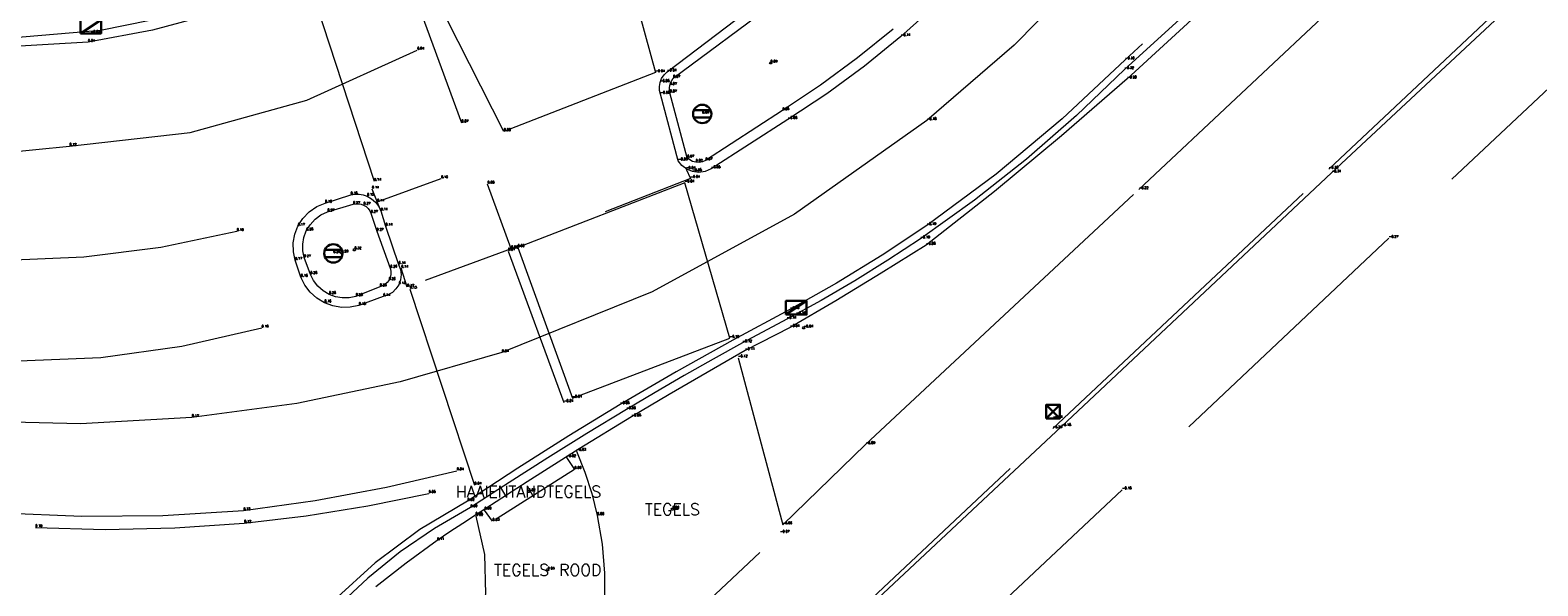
# Model space of a CAD drawing. Header units: metres. Extents: x 110598 to 111426, y 426464 to 427070.
# Tile 45 of 47: x 111374 to 111407, y 426497 to 426509. Entities that reach past the tile are written whole.
import ezdxf
from ezdxf.enums import TextEntityAlignment as Align

# ---------------------------------------------------------------- set-up
doc = ezdxf.new("R2010")
doc.units = ezdxf.units.M
doc.header["$MEASUREMENT"] = 0
for name, pattern in [('AM-AS', [16, 10, -2, 2, -2]), ('VH-GAZONBAND_100X200', [9.5, 7.5, -2]), ('VH-OPSLUITBAND_100X200', [16, 8, -2, 4, -2]), ('VH-OPSLUITBAND_60X200', [12, 6, -2, 2, -2]), ('VH-TROTTOIRBAND_180-200', [20, 10, -2, 2, -2, 2, -2]), ('VH-TROTTOIRBAND_280-300', [26, 12, -2, 4, -2, 4, -2]), ('XX-HIDDEN', [4, 2, -2])]:
    doc.linetypes.add(name, pattern=pattern)
for name, color, linetype, lineweight in [('B-OI-RI-GWA_KOLK-S', 30, 'Continuous', 30), ('B-WE-AM-AS-G', 10, 'AM-AS', 13), ('B-WE-IE-MEUBILAIR_WEGMEUBILAIR-S', 4, 'Continuous', 30), ('B-WE-VH-KANTOPSLUITING_ACHTERKANTBAND-G', 50, 'Continuous', 13), ('B-WE-VH-KANTOPSLUITING_GAZONBAND_100X200-G', 90, 'VH-GAZONBAND_100X200', 13), ('B-WE-VH-KANTOPSLUITING_OPSLUITBAND_100X200-G', 160, 'VH-OPSLUITBAND_100X200', 13), ('B-WE-VH-KANTOPSLUITING_OPSLUITBAND_60X200-G', 150, 'VH-OPSLUITBAND_60X200', 13), ('B-WE-VH-KANTOPSLUITING_TROTTOIRBAND_180 200-G', 200, 'VH-TROTTOIRBAND_180-200', 13), ('B-WE-VH-KANTOPSLUITING_TROTTOIRBAND_RWS-G', 181, 'VH-TROTTOIRBAND_280-300', 13), ('B-WE-VH-MATERIAALGRENS-G', 52, 'XX-HIDDEN', 13), ('B-WE-VW-MARKERING-G', 252, 'Continuous', 13), ('DTM-Meetpunt', 40, 'Continuous', 0), ('mp', 7, 'Continuous', 0), ('X-XX-AL-HOOGTELABEL-S', 2, 'Continuous', 0), ('X-XX-AL-TEXT-T', 2, 'Continuous', 0)]:
    doc.layers.add(name, color=color, linetype=linetype, lineweight=lineweight)
doc.styles.add('LBD', font='txt.shx')
doc.styles.get("Standard").update_dxf_attribs({"font": 'txt.shx'})

# ---------------------------------------------------------------- blocks, each defined once
blk = doc.blocks.new('B-SRI-KOLK_TROTTOIR-SO')
at = {"color": 0}
blk.add_line((-1.124999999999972, 0), (1.124999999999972, 1.499999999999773), dxfattribs=at)
blk.add_3dface([(-1.124999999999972, 0), (1.124999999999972, 0), (1.124999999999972, 1.499999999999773), (-1.124999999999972, 1.499999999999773)], dxfattribs=at)
blk = doc.blocks.new('MP')
at = {"layer": 'mp', "color": 0, "linetype": 'ByBlock', "lineweight": -2, "elevation": -0.036, "flags": 128}
blk.add_lwpolyline([(-0.005000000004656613, -0.008660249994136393), (-0.01000000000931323, 0), (-0.005000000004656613, 0.008660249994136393), (0.005000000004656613, 0.008660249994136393), (0.01000000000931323, 0), (0.005000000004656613, -0.008660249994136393), (-0.005000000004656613, -0.008660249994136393)], close=True, dxfattribs=at)
blk = doc.blocks.new('SIE-WEG_VERKEERSBORD_ROND-SO')
at = {"color": 0}
for p, q in [((-0.9165151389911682, 0.3999999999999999), (0.9165151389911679, 0.3999999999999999)), ((-0.9165151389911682, -0.3999999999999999), (0.9165151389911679, -0.3999999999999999))]:
    blk.add_line(p, q, dxfattribs=at)
blk.add_circle((0, 0), 1, dxfattribs=at)
blk = doc.blocks.new('B-SRI-KOLK_STRAAT_300X300-SO')
at = {"color": 0}
for p, q in [((-0.7500000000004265, 2.842170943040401e-13), (0.7499999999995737, 1.500000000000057)), ((0.7499999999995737, 2.842170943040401e-13), (-0.7500000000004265, 1.500000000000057))]:
    blk.add_line(p, q, dxfattribs=at)
blk.add_3dface([(-0.7500000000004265, 2.842170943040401e-13), (0.7499999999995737, 2.842170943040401e-13), (0.7499999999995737, 1.500000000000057), (-0.7500000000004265, 1.500000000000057)], dxfattribs=at)

msp = doc.modelspace()

# ---------------------------------------------------------------- linework, layer by layer
at = {"layer": 'B-WE-AM-AS-G'}
for points in [[(111417.155, 426540.2040000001, -0.8380000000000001), (111415.5243697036, 426537.559861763, -0.7919999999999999), (111413.9266212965, 426534.8957254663, -0.746), (111412.362, 426532.212, -0.7000000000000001), (111411.3202327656, 426530.3816419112, -0.6719999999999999), (111410.2938752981, 426528.5425986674, -0.644), (111409.283, 426526.695, -0.616), (111407.9045589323, 426524.3929335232, -0.5753333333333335), (111406.4719574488, 426522.1241755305, -0.5346666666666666), (111404.986, 426519.89, -0.4940000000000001), (111403.1246363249, 426517.2440396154, -0.4306666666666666), (111401.1884428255, 426514.6523344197, -0.3673333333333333), (111399.179, 426512.1170000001, -0.304), (111397.5694795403, 426510.1873115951, -0.262), (111395.8082512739, 426508.3950146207, -0.22), (111393.907, 426506.752, -0.178), (111391.014196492, 426504.7106585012, -0.1056666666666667), (111387.9065525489, 426503.014210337, -0.03333333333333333), (111384.625, 426501.685, 0.039), (111382.4051817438, 426501.0472539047, 0.08366666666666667), (111380.1444217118, 426500.5747316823, 0.1283333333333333), (111377.855, 426500.27, 0.173), (111375.4261455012, 426500.1322744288, 0.184), (111372.9939261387, 426500.1833770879, 0.195)], [(111364.253, 426508.352, 0.081), (111366.3154791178, 426507.3207697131, 0.098), (111368.4994490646, 426506.5808161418, 0.115), (111370.764, 426506.146, 0.132), (111372.237452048, 426506.0318099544, 0.1286666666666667), (111373.7152422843, 426506.0471827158, 0.1253333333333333), (111375.186, 426506.192, 0.122), (111377.8166204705, 426506.4887357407, 0.09366666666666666), (111380.3682863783, 426507.1938720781, 0.06533333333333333), (111382.778, 426508.29, 0.03700000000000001)]]:
    msp.add_polyline3d(points, dxfattribs=at)
at = {"layer": 'B-WE-VH-KANTOPSLUITING_ACHTERKANTBAND-G'}
for points in [[(111390.32, 426493.968, -0.064), (111396.845, 426500.072, -0.176), (111402.743, 426505.61, -0.312), (111408.477, 426510.968, -0.478), (111412.981, 426515.214, -0.5930000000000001), (111413.681440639, 426515.9275389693, -0.6066666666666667), (111414.3534498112, 426516.6679163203, -0.6203333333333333), (111414.996, 426517.434, -0.634), (111415.6136044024, 426518.2320133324, -0.6476666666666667), (111416.1992417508, 426519.0537732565, -0.6613333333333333), (111416.752, 426519.898, -0.675), (111418.755, 426523.273, -0.7180000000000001), (111423.886, 426531.941, -0.816)], [(111403.408, 426512.664, -0.329), (111401.7493093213, 426510.9449237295, -0.2856666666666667), (111400.0391154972, 426509.2770762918, -0.2423333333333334), (111398.279, 426507.662, -0.199), (111396.844430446, 426506.4160352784, -0.158), (111395.380144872, 426505.2051324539, -0.117), (111393.887, 426504.0300000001, -0.076), (111392.9068409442, 426503.417133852, -0.063), (111391.9177695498, 426502.8187573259, -0.05), (111390.92, 426502.235, -0.03700000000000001), (111389.937, 426501.728, -0.108), (111389.1052552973, 426501.254510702, -0.08866666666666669), (111388.2782283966, 426500.7728283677, -0.06933333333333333), (111387.456, 426500.283, -0.05), (111386.3111119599, 426499.5824142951, -0.032), (111385.1760393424, 426498.8660351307, -0.014), (111384.051, 426498.134, 0.004), (111383.7689401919, 426497.9538206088, 0.03833333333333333), (111383.489586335, 426497.769473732, 0.07266666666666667), (111383.213, 426497.581, 0.107), (111382.5323179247, 426497.090745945, 0.108), (111381.8703457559, 426496.5755081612, 0.109)], [(111393.168, 426508.749, -0.016), (111392.3890067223, 426508.1196910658, 0.006333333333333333), (111391.5828087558, 426507.5256329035, 0.02866666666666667), (111390.751, 426506.968, 0.051), (111389.071, 426505.876, 0.07000000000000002), (111389.0032087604, 426505.8484832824, 0.07033333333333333), (111388.9310688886, 426505.836290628, 0.07066666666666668), (111388.858, 426505.8400000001, 0.071), (111388.7900996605, 426505.8584024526, 0.07133333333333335), (111388.7275187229, 426505.8905386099, 0.07166666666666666), (111388.673, 426505.935, 0.07200000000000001), (111388.292, 426507.3560000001, 0.068), (111388.2840034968, 426507.4094369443, 0.06866666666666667), (111388.2836679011, 426507.463467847, 0.06933333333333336), (111388.291, 426507.517, 0.07000000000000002), (111388.3076157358, 426507.5736916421, 0.07133333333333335), (111388.3328188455, 426507.6271222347, 0.07266666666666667), (111388.366, 426507.676, 0.07400000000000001), (111390.588, 426509.317, 0.025)]]:
    msp.add_polyline3d(points, dxfattribs=at)
msp.add_polyline3d([(111381.892, 426504.333, 0.271), (111382.189, 426503.5300000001, 0.26), (111382.2031988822, 426503.4612473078, 0.261), (111382.2019314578, 426503.3910551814, 0.262), (111382.1852597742, 426503.3228599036, 0.263), (111382.154, 426503.26, 0.264), (111382.1163515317, 426503.2123062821, 0.2625), (111382.070301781, 426503.1726639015, 0.261), (111382.0175395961, 426503.1425267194, 0.2595), (111381.96, 426503.123, 0.258), (111381.435, 426502.912, 0.2760000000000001), (111381.288444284, 426502.8821811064, 0.2767500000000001), (111381.1389068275, 426502.8796724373, 0.2775000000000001), (111380.9914333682, 426502.9045586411, 0.27825), (111380.851, 426502.956, 0.2790000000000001), (111380.7198559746, 426503.0340711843, 0.2787500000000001), (111380.6055866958, 426503.1352462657, 0.2785000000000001), (111380.5122075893, 426503.255969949, 0.27825), (111380.443, 426503.392, 0.2780000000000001), (111380.305, 426503.758, 0.273), (111380.276809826, 426503.9046704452, 0.27575), (111380.2757054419, 426504.0540213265, 0.2785), (111380.3017235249, 426504.2010926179, 0.28125), (111380.354, 426504.341, 0.284), (111380.4371306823, 426504.4776412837, 0.281), (111380.5452176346, 426504.5955342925, 0.2780000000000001), (111380.6741441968, 426504.6901888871, 0.275), (111380.819, 426504.758, 0.272), (111381.376, 426504.922, 0.268), (111381.4333645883, 426504.9343003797, 0.26825), (111381.4920163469, 426504.9357027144, 0.2685), (111381.549903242, 426504.9261579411, 0.26875), (111381.605, 426504.906, 0.269), (111381.6578067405, 426504.8741398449, 0.26925), (111381.7033583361, 426504.8325625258, 0.2695), (111381.7398936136, 426504.7828755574, 0.26975), (111381.766, 426504.727, 0.27)], close=True, dxfattribs=at)
at = {"layer": 'B-WE-VH-KANTOPSLUITING_GAZONBAND_100X200-G'}
msp.add_polyline3d([(111390.255, 426494.023, -0.101), (111396.653, 426500.025, -0.234), (111402.681, 426505.691, -0.348), (111407.786, 426510.486, -0.508), (111408.313, 426510.974, -0.5540000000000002), (111409.265, 426511.857, -0.531), (111412.921, 426515.266, -0.619), (111413.6233628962, 426515.9828374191, -0.634), (111414.2960654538, 426516.7275795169, -0.649), (111414.938, 426517.499, -0.664), (111415.5447678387, 426518.2912761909, -0.6790000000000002), (111416.1190795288, 426519.1073857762, -0.694), (111416.66, 426519.946, -0.7090000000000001), (111418.22, 426522.533, -0.74), (111418.546, 426523.147, -0.784), (111423.821, 426531.994, -0.8560000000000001)], dxfattribs=at)
at = {"layer": 'B-WE-VH-KANTOPSLUITING_OPSLUITBAND_100X200-G'}
for points in [[(111389.782, 426501.573, -0.118), (111390.756, 426497.929, -0.062), (111392.568, 426499.679, -0.092), (111398.535, 426505.245, -0.221), (111404.617, 426510.957, -0.376), (111411.184, 426517.11, -0.548)], [(111379.178, 426493.2640000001, 0.006), (111380.076818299, 426493.1368713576, 0.01133333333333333), (111380.982399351, 426493.1997918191, 0.01666666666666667), (111381.855, 426493.45, 0.022), (111382.7817513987, 426493.964500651, 0.02166666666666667), (111383.5558592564, 426494.6886112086, 0.02133333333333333), (111384.131, 426495.5790000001, 0.021), (111384.2762726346, 426496.4223520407, 0.013), (111384.2529696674, 426497.2778073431, 0.005000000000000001), (111384.062, 426498.112, -0.003)]]:
    msp.add_polyline3d(points, dxfattribs=at)
at = {"layer": 'B-WE-VH-KANTOPSLUITING_OPSLUITBAND_60X200-G'}
msp.add_polyline3d([(111426.331, 426532.309, -0.767), (111422.204, 426525.344, -0.6990000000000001), (111420.299, 426522.118, -0.666), (111419.6117678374, 426520.8974730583, -0.67), (111418.8845020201, 426519.7003688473, -0.674), (111418.118, 426518.528, -0.6780000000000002), (111417.3202407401, 426517.3914712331, -0.6713333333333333), (111416.4856076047, 426516.2817392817, -0.6646666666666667), (111415.615, 426515.2, -0.658), (111414.9146511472, 426514.464502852, -0.6206666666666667), (111414.1968465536, 426513.7460314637, -0.5833333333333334), (111413.462, 426513.045, -0.546), (111409.741, 426509.578, -0.408), (111403.993, 426504.18, -0.265), (111398.168, 426498.689, -0.145), (111391.618, 426492.55, -0.029), (111388.346, 426488.7640000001, -0.029), (111385.7, 426485.79, 0.007), (111379.828, 426480.065, 0.068), (111372.864, 426473.19, 0.142), (111370.719, 426471.105, 0.152), (111369.307, 426470.565, 0.145), (111366.727, 426468.109, 0.237)], dxfattribs=at)
at = {"layer": 'B-WE-VH-KANTOPSLUITING_TROTTOIRBAND_180 200-G'}
for points in [[(111389.697, 426518.631, -0.3430000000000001), (111388.8170781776, 426517.41244606, -0.3063333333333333), (111387.8820862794, 426516.2356171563, -0.2696666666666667), (111386.894, 426515.103, -0.233), (111385.7292426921, 426513.8922283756, -0.1833333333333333), (111384.5038309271, 426512.7428835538, -0.1336666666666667), (111383.221, 426511.658, -0.084), (111382.3742011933, 426511.1022927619, -0.04966666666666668), (111381.4965461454, 426510.5967234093, -0.01533333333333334), (111380.591, 426510.143, 0.019), (111379.0615876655, 426509.5179082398, 0.013), (111377.4798475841, 426509.0404774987, 0.007000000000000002), (111375.86, 426508.7150000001, 0.001), (111373.8922629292, 426508.5498999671, 0.01833333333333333), (111371.9184809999, 426508.6084840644, 0.03566666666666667), (111369.964, 426508.89, 0.05300000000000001)], [(111403.275, 426512.796, -0.46), (111401.6163093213, 426511.0769237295, -0.4166666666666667), (111399.9061154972, 426509.4090762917, -0.3733333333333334), (111398.219, 426507.866, -0.316)], [(111398.219, 426507.866, -0.316), (111397.1726270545, 426506.8631348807, -0.2850000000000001), (111396.0796646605, 426505.9112588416, -0.254), (111394.9425948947, 426505.0125335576, -0.223), (111393.764, 426504.169, -0.192), (111393.0534521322, 426503.7000445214, -0.17975), (111392.330056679, 426503.2511608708, -0.1675), (111391.5943804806, 426502.8227007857, -0.15525), (111390.847, 426502.415, -0.143), (111389.878, 426501.901, -0.124), (111389.2397636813, 426501.5440946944, -0.107), (111388.6044895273, 426501.1819431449, -0.09000000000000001), (111387.9722206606, 426500.8145699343, -0.07300000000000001), (111387.343, 426500.442, -0.056), (111386.48321657, 426499.9214858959, -0.0415), (111385.6293825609, 426499.3912689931, -0.027), (111384.7816074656, 426498.8514172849, -0.0125), (111383.94, 426498.3020000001, 0.002), (111383.1550770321, 426497.8471302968, 0.004500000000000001), (111382.4070790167, 426497.3337985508, 0.007), (111381.7003514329, 426496.7649869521, 0.0095), (111381.039, 426496.144, 0.012)]]:
    msp.add_polyline3d(points, dxfattribs=at)
at = {"layer": 'B-WE-VH-KANTOPSLUITING_TROTTOIRBAND_RWS-G'}
msp.add_polyline3d([(111394.0867331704, 426509.2559514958, -0.163), (111393.338, 426508.585, -0.141), (111392.544503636, 426507.9411823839, -0.1203333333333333), (111391.7201657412, 426507.337357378, -0.09966666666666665), (111390.867, 426506.775, -0.079), (111389.191, 426505.699, -0.048), (111389.0629991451, 426505.6401880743, -0.047), (111388.9237915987, 426505.6186399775, -0.046), (111388.784, 426505.636, -0.04500000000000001), (111388.661927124, 426505.6864634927, -0.04533333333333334), (111388.5569116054, 426505.7665889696, -0.04566666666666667), (111388.476, 426505.871, -0.046), (111388.087, 426507.325, -0.052), (111388.067294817, 426507.4092340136, -0.05133333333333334), (111388.0645927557, 426507.4956999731, -0.05066666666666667), (111388.079, 426507.581, -0.05), (111388.113475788, 426507.6686542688, -0.047), (111388.165957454, 426507.7468688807, -0.044), (111388.234, 426507.812, -0.041), (111390.44, 426509.49, -0.102)], dxfattribs=at)
msp.add_polyline3d([(111382.086, 426504.448, 0.142), (111382.371, 426503.61, 0.139), (111382.4105064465, 426503.5026746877, 0.13675), (111382.4240926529, 426503.3891189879, 0.1345), (111382.4110204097, 426503.2755029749, 0.13225), (111382.372, 426503.168, 0.13), (111382.3120686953, 426503.075956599, 0.13225), (111382.2331631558, 426502.9995519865, 0.1345), (111382.1392378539, 426502.942615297, 0.13675), (111382.035, 426502.908, 0.139), (111381.502, 426502.7150000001, 0.148), (111381.3138655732, 426502.6756810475, 0.15175), (111381.1217010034, 426502.6720312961, 0.1555), (111380.9322092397, 426502.7041780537, 0.15925), (111380.752, 426502.771, 0.163), (111380.5854746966, 426502.8715593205, 0.16325), (111380.4408487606, 426503.001660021, 0.1635), (111380.3232902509, 426503.1566530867, 0.16375), (111380.237, 426503.331, 0.164), (111380.111, 426503.701, 0.169), (111380.071544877, 426503.8884323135, 0.17), (111380.0687166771, 426504.0799514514, 0.171), (111380.1026201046, 426504.2684670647, 0.172), (111380.172, 426504.447, 0.173), (111380.2789038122, 426504.6148467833, 0.1695), (111380.4170570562, 426504.7580761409, 0.166), (111380.5809388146, 426504.8709643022, 0.1625), (111380.764, 426504.949, 0.159), (111381.323, 426505.1280000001, 0.149), (111381.4133817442, 426505.143026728, 0.14925), (111381.5050041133, 426505.1429658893, 0.1495), (111381.5953658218, 426505.1278191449, 0.14975), (111381.682, 426505.098, 0.15), (111381.779910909, 426505.0424761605, 0.14725), (111381.8645924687, 426504.9683244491, 0.1445), (111381.9325555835, 426504.8786001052, 0.14175), (111381.981, 426504.777, 0.139)], close=True, dxfattribs=at)
at = {"layer": 'B-WE-VH-MATERIAALGRENS-G', "extrusion": (-0.0007209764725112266, 0.001798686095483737, 0.9999981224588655), "elevation": 686.9834240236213}
msp.add_lwpolyline([(111381.9521515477, 426504.2312615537), (111381.7601508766, 426504.7102623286)], dxfattribs=at)
at = {"layer": 'B-WE-VH-MATERIAALGRENS-G', "extrusion": (0.02338695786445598, 0.008527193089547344, 0.9996901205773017), "elevation": 6241.915063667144}
msp.add_lwpolyline([(362546.4533293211, -250666.1679636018), (362546.4533293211, -250667.6543235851)], dxfattribs=at)
at = {"layer": 'B-WE-VH-MATERIAALGRENS-G', "extrusion": (0.005222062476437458, -0.01436575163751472, 0.9998831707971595), "elevation": -5545.336304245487}
msp.add_lwpolyline([(111383.3066603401, 426468.2955054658), (111382.7925472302, 426469.7096513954)], dxfattribs=at)
at = {"layer": 'B-WE-VH-MATERIAALGRENS-G'}
for points in [[(111411.898, 426522.45, -0.692), (111411.84, 426522.4810000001, -0.675), (111410.5311688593, 426520.8391404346, -0.6376666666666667), (111409.1899925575, 426519.2235947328, -0.6003333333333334), (111407.817, 426517.635, -0.563), (111404.7597184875, 426514.3135319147, -0.4766666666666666), (111401.5634429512, 426511.1255947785, -0.3903333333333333), (111398.234, 426508.077, -0.304), (111396.8620002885, 426506.7864007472, -0.265), (111395.4159748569, 426505.5793215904, -0.226), (111393.901, 426504.46, -0.187), (111392.92841642, 426503.8111904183, -0.167), (111391.9326341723, 426503.1985809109, -0.147), (111390.915, 426502.623, -0.127), (111389.6659216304, 426501.9559135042, -0.1006666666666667), (111388.4297722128, 426501.2651633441, -0.07433333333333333), (111387.207, 426500.551, -0.048), (111386.0842908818, 426499.8673319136, -0.02633333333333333), (111384.9738418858, 426499.1639253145, -0.004666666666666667), (111383.876, 426498.441, 0.017), (111382.8350659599, 426497.8202405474, 0.021), (111381.8611679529, 426497.0988470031, 0.025), (111380.964, 426496.284, 0.029)], [(111389.697, 426518.631, -0.3430000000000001), (111389.813, 426518.542, -0.33), (111388.928594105, 426517.3219809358, -0.2963333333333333), (111387.9899547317, 426516.1431779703, -0.2626666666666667), (111386.999, 426515.008, -0.229), (111385.9430309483, 426513.9040534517, -0.1816666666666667), (111384.8375903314, 426512.8496485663, -0.1343333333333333), (111383.685, 426511.847, -0.087), (111382.4328942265, 426510.9795092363, -0.04633333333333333), (111381.1102347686, 426510.2239425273, -0.005666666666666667), (111379.727, 426509.586, 0.03500000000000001), (111378.3796425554, 426509.0975137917, 0.03500000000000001), (111376.9968977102, 426508.720674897, 0.03500000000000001), (111375.588, 426508.458, 0.03500000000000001), (111373.7208254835, 426508.3529352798, 0.04666666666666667), (111371.853079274, 426508.447292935, 0.05833333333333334), (111370.006, 426508.74, 0.07000000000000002)], [(111388.645, 426505.686, -0.036), (111388.744, 426505.489, -0.04), (111384.826, 426503.95, 0.055), (111382.558, 426503.1170000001, 0.119), (111382.428, 426503.528, 0.138)], [(111386.035, 426499.396, -0.021), (111386.211, 426499.137, -0.003), (111384.422, 426498.004, 0.026), (111384.247, 426498.249, 0.003)], [(111386.256, 426499.532, -0.025), (111386.4371137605, 426499.0746028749, -0.01566666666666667), (111386.5876656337, 426498.6062563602, -0.006333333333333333), (111386.707, 426498.129, 0.003), (111386.8139104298, 426497.5043018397, 0.003), (111386.8673725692, 426496.872780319, 0.003), (111386.867, 426496.239, 0.003), (111386.9668325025, 426495.9850462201, -4.336808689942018e-19), (111387.1276519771, 426495.764600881, -0.003000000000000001), (111387.339, 426495.592, -0.006), (111387.6025905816, 426495.4737918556, -0.01366666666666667), (111387.8881964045, 426495.4304043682, -0.02133333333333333), (111388.175, 426495.4650000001, -0.029), (111388.424043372, 426495.5717451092, -0.032), (111388.6382893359, 426495.7376239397, -0.03500000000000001), (111388.804, 426495.952, -0.038), (111390.7, 426497.7420000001, -0.068)]]:
    msp.add_polyline3d(points, dxfattribs=at)
at = {"layer": 'B-WE-VW-MARKERING-G', "extrusion": (-0.006948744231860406, 0.01893696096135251, 0.9997965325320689), "elevation": 7302.828584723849, "flags": 128}
msp.add_lwpolyline([(-251489.9674504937, -361962.2581540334), (-251489.9674504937, -361958.2426078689)], dxfattribs=at)
at = {"layer": 'B-WE-VW-MARKERING-G', "extrusion": (-0.006909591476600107, 0.02114453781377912, 0.9997525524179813), "elevation": 8248.796067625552, "flags": 128}
msp.add_lwpolyline([(-238351.4644160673, -370724.5079891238), (-238351.4644160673, -370720.0125692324)], dxfattribs=at)
at = {"layer": 'B-WE-VW-MARKERING-G', "extrusion": (0.006973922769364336, -0.01889818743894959, 0.9997970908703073), "elevation": -7283.296982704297, "flags": 128}
msp.add_lwpolyline([(252154.397458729, 361493.0934454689), (252154.397458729, 361489.5688069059)], dxfattribs=at)
at = {"layer": 'B-WE-VW-MARKERING-G', "extrusion": (0.006468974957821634, -0.01959934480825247, 0.9997869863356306), "elevation": -7638.520456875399, "flags": 128}
msp.add_lwpolyline([(239448.8556891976, 370022.7792482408), (239448.8556891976, 370018.2732880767)], dxfattribs=at)
at = {"layer": 'B-WE-VW-MARKERING-G', "extrusion": (0.01590956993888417, 0.004468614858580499, 0.9998634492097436), "elevation": 3677.961979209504, "flags": 128}
msp.add_lwpolyline([(380491.6181183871, -222524.8202979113), (380491.1677355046, -222526.273861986), (380490.7881839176, -222527.7475084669), (380490.4803522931, -222529.2377879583), (380490.2663576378, -222530.5821016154), (380490.1107293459, -222531.9344154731), (380490.0137589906, -222533.2921966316)], dxfattribs=at)
at = {"layer": 'B-WE-VW-MARKERING-G'}
for points in [[(111384.234, 426512.267, -0.097), (111386.518, 426513.138, -0.158), (111387.978, 426507.796, -0.03500000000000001), (111384.669, 426506.511, 0.056), (111382.415, 426510.947, -0.051)], [(111378.836, 426504.3290000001, 0.187), (111377.1785566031, 426503.9826636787, 0.193), (111375.4985708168, 426503.7712039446, 0.199), (111373.807, 426503.696, 0.205), (111372.448417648, 426503.7345669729, 0.1983333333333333), (111371.0951887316, 426503.8610775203, 0.1916666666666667), (111369.753, 426504.075, 0.185), (111368.418472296, 426504.3692254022, 0.177), (111367.1059468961, 426504.7497643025, 0.169), (111365.821, 426505.2150000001, 0.161)], [(111379.38, 426502.222, 0.177), (111377.6386412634, 426501.8166780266, 0.1896666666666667), (111375.867235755, 426501.5743173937, 0.2023333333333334), (111374.081, 426501.497, 0.215), (111372.5083288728, 426501.5661039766, 0.2136666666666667), (111370.9465287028, 426501.7632081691, 0.2123333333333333), (111369.406, 426502.087, 0.211), (111367.9306465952, 426502.4720542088, 0.196), (111366.4903136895, 426502.9724296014, 0.181), (111365.094, 426503.585, 0.166)], [(111361.145, 426501.848, 0.07000000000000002), (111362.6389064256, 426501.0084443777, 0.097), (111364.1888694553, 426500.277537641, 0.124), (111365.787, 426499.659, 0.151), (111367.084021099, 426499.2502507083, 0.1676666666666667), (111368.4020960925, 426498.9155597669, 0.1843333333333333), (111369.737, 426498.656, 0.201), (111371.0462701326, 426498.4507164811, 0.1993333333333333), (111372.3621950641, 426498.2936458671, 0.1976666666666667), (111373.683, 426498.185, 0.196), (111375.4501420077, 426498.1156862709, 0.1706666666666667), (111377.2185577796, 426498.1330334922, 0.1453333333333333), (111378.984, 426498.237, 0.12), (111380.5485408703, 426498.4589046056, 0.09466666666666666), (111382.1018670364, 426498.7490900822, 0.06933333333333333), (111383.641, 426499.107, 0.044)]]:
    msp.add_polyline3d(points, dxfattribs=at)
msp.add_3dface([(111388.619, 426505.391, -0.03500000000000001), (111384.97, 426503.982, 0.058), (111386.167, 426500.6930000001, -0.009000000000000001), (111389.6, 426501.998, -0.099)], dxfattribs=at)

# ---------------------------------------------------------------- block references
at = {"layer": 'B-OI-RI-GWA_KOLK-S', "xscale": 0.1999999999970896, "yscale": 0.1999999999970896, "zscale": 0.1999999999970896}
for name, p in [('B-SRI-KOLK_TROTTOIR-SO', (111375.65, 426508.651, -0.032)), ('B-SRI-KOLK_TROTTOIR-SO', (111391.052, 426502.5140000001, -0.159)), ('B-SRI-KOLK_STRAAT_300X300-SO', (111396.66, 426500.247, -0.237))]:
    msp.add_blockref(name, p, dxfattribs=at)
at = {"layer": 'B-WE-IE-MEUBILAIR_WEGMEUBILAIR-S', "xscale": 0.1999999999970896, "yscale": 0.1999999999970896, "zscale": 0.1999999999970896}
for p in [(111388.999, 426506.895, 0.08800000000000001), (111380.944, 426503.85, 0.252)]:
    msp.add_blockref('SIE-WEG_VERKEERSBORD_ROND-SO', p, dxfattribs=at)
at = {"layer": 'DTM-Meetpunt', "xscale": 2.5, "yscale": 2.5, "zscale": 2.5}
for p in [(111390.492, 426508.007, 0.087), (111381.406, 426503.93, 0.319), (111381.123, 426503.862, 0.289), (111391.215, 426502.225, -0.036), (111385.208, 426498.65, 0.017), (111388.348, 426498.265, -0.003), (111385.626, 426496.94, 0.032)]:
    msp.add_blockref('MP', p, dxfattribs=at)

# ---------------------------------------------------------------- texts
at = {"layer": 'B-OI-RI-GWA_KOLK-S'}
for s, p in [('-0.03', (111375.65, 426508.6510000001)), ('-0.16', (111391.052, 426502.5140000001)), ('-0.24', (111396.66, 426500.247))]:
    msp.add_text(s, height=0.05, dxfattribs=at).set_placement(p, align=Align.BOTTOM_LEFT)
at = {"layer": 'B-WE-AM-AS-G'}
for s, p in [('0.04', (111382.778, 426508.29)), ('-0.18', (111393.907, 426506.752)), ('0.12', (111375.186, 426506.192)), ('0.04', (111384.625, 426501.685)), ('0.17', (111377.855, 426500.2700000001))]:
    msp.add_text(s, height=0.05, dxfattribs=at).set_placement(p, align=Align.BOTTOM_LEFT)
at = {"layer": 'B-WE-IE-MEUBILAIR_WEGMEUBILAIR-S'}
for s, p in [('0.09', (111388.999, 426506.8950000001)), ('0.25', (111380.944, 426503.85))]:
    msp.add_text(s, height=0.05, dxfattribs=at).set_placement(p, align=Align.BOTTOM_LEFT)
at = {"layer": 'B-WE-VH-KANTOPSLUITING_ACHTERKANTBAND-G'}
for s, p in [('0.07', (111388.291, 426507.517)), ('0.07', (111388.366, 426507.676)), ('-0.20', (111398.279, 426507.662)), ('0.07', (111388.292, 426507.3560000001)), ('0.05', (111390.751, 426506.968)), ('0.07', (111388.673, 426505.935)), ('0.07', (111388.858, 426505.8400000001)), ('0.07', (111389.071, 426505.876)), ('-0.31', (111402.743, 426505.61)), ('0.27', (111381.376, 426504.9220000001)), ('0.27', (111381.605, 426504.9060000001)), ('0.27', (111380.819, 426504.758)), ('0.27', (111381.766, 426504.7270000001)), ('0.28', (111380.354, 426504.3410000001)), ('0.27', (111381.892, 426504.333)), ('-0.08', (111393.887, 426504.0300000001)), ('0.27', (111380.305, 426503.758)), ('0.26', (111382.189, 426503.5300000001)), ('0.28', (111380.443, 426503.392)), ('0.26', (111382.154, 426503.26)), ('0.28', (111380.851, 426502.956)), ('0.28', (111381.435, 426502.912)), ('0.26', (111381.96, 426503.1230000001)), ('-0.04', (111390.92, 426502.235)), ('-0.11', (111389.937, 426501.728)), ('-0.05', (111387.456, 426500.283)), ('-0.18', (111396.845, 426500.072)), ('0.00', (111384.051, 426498.1340000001)), ('0.11', (111383.213, 426497.581))]:
    msp.add_text(s, height=0.05, dxfattribs=at).set_placement(p, align=Align.BOTTOM_LEFT)
at = {"layer": 'B-WE-VH-KANTOPSLUITING_GAZONBAND_100X200-G'}
for s, p in [('-0.35', (111402.681, 426505.691)), ('-0.23', (111396.653, 426500.0250000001))]:
    msp.add_text(s, height=0.05, dxfattribs=at).set_placement(p, align=Align.BOTTOM_LEFT)
at = {"layer": 'B-WE-VH-KANTOPSLUITING_OPSLUITBAND_100X200-G'}
for s, p in [('-0.22', (111398.535, 426505.245)), ('-0.12', (111389.782, 426501.573)), ('-0.09', (111392.568, 426499.679)), ('0.00', (111384.062, 426498.1120000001)), ('-0.06', (111390.756, 426497.929))]:
    msp.add_text(s, height=0.05, dxfattribs=at).set_placement(p, align=Align.BOTTOM_LEFT)
at = {"layer": 'B-WE-VH-KANTOPSLUITING_OPSLUITBAND_60X200-G'}
for s, p in [('-0.27', (111403.993, 426504.18)), ('-0.15', (111398.168, 426498.6890000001))]:
    msp.add_text(s, height=0.05, dxfattribs=at).set_placement(p, align=Align.BOTTOM_LEFT)
at = {"layer": 'B-WE-VH-KANTOPSLUITING_TROTTOIRBAND_180 200-G'}
for s, p in [('-0.32', (111398.219, 426507.866)), ('-0.19', (111393.764, 426504.169)), ('-0.14', (111390.847, 426502.415)), ('-0.12', (111389.878, 426501.9010000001)), ('-0.06', (111387.343, 426500.442)), ('0.00', (111383.94, 426498.3020000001))]:
    msp.add_text(s, height=0.05, dxfattribs=at).set_placement(p, align=Align.BOTTOM_LEFT)
at = {"layer": 'B-WE-VH-KANTOPSLUITING_TROTTOIRBAND_RWS-G'}
for s, p in [('-0.14', (111393.338, 426508.5850000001)), ('-0.04', (111388.234, 426507.812)), ('-0.05', (111388.079, 426507.581)), ('-0.05', (111388.087, 426507.325)), ('-0.08', (111390.867, 426506.7750000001)), ('-0.05', (111388.476, 426505.871)), ('-0.05', (111388.784, 426505.636)), ('-0.05', (111389.191, 426505.6990000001)), ('0.16', (111380.764, 426504.9490000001)), ('0.15', (111381.323, 426505.1280000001)), ('0.15', (111381.682, 426505.098)), ('0.17', (111380.172, 426504.447)), ('0.14', (111382.086, 426504.448)), ('0.17', (111380.111, 426503.701)), ('0.14', (111382.371, 426503.61)), ('0.16', (111380.237, 426503.331)), ('0.14', (111382.035, 426502.908)), ('0.13', (111382.372, 426503.168)), ('0.16', (111380.752, 426502.771)), ('0.15', (111381.502, 426502.7150000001))]:
    msp.add_text(s, height=0.05, dxfattribs=at).set_placement(p, align=Align.BOTTOM_LEFT)
at = {"layer": 'B-WE-VH-MATERIAALGRENS-G'}
for s, p in [('0.04', (111375.588, 426508.458)), ('-0.30', (111398.234, 426508.077)), ('-0.04', (111388.645, 426505.686)), ('0.14', (111381.789, 426505.256)), ('0.10', (111383.298, 426505.4820000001)), ('0.08', (111384.312, 426505.364)), ('-0.04', (111388.744, 426505.489)), ('0.14', (111381.902, 426504.973)), ('0.14', (111381.981, 426504.777)), ('-0.19', (111393.901, 426504.4600000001)), ('0.06', (111384.826, 426503.95)), ('0.14', (111382.428, 426503.528)), ('0.12', (111382.558, 426503.1170000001)), ('-0.13', (111390.915, 426502.6230000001)), ('-0.05', (111387.207, 426500.551)), ('-0.02', (111386.035, 426499.396)), ('-0.03', (111386.256, 426499.532)), ('0.00', (111386.211, 426499.137)), ('0.02', (111383.876, 426498.441)), ('0.00', (111384.247, 426498.249)), ('0.03', (111384.422, 426498.0040000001)), ('0.00', (111386.707, 426498.1290000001)), ('-0.07', (111390.7, 426497.7420000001))]:
    msp.add_text(s, height=0.05, dxfattribs=at).set_placement(p, align=Align.BOTTOM_LEFT)
at = {"layer": 'B-WE-VW-MARKERING-G'}
for s, p in [('-0.04', (111387.978, 426507.796)), ('0.07', (111383.744, 426506.701)), ('0.06', (111384.669, 426506.511)), ('0.14', (111381.836, 426505.425)), ('-0.04', (111388.619, 426505.391)), ('0.19', (111378.836, 426504.3290000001)), ('0.07', (111384.76, 426503.902)), ('0.06', (111384.97, 426503.9820000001)), ('0.13', (111382.617, 426503.073)), ('0.18', (111379.38, 426502.222)), ('-0.10', (111389.6, 426501.9980000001)), ('-0.01', (111385.98, 426500.5960000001)), ('-0.01', (111386.167, 426500.6930000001)), ('0.04', (111383.641, 426499.1070000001)), ('0.05', (111383.028, 426498.611)), ('0.04', (111384.029, 426498.795)), ('0.12', (111378.984, 426498.2370000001)), ('0.12', (111378.999, 426497.964)), ('0.19', (111374.439, 426497.865))]:
    msp.add_text(s, height=0.05, dxfattribs=at).set_placement(p, align=Align.BOTTOM_LEFT)
at = {"layer": 'X-XX-AL-HOOGTELABEL-S'}
for s, p in [('0.09', (111390.492, 426508.007)), ('0.29', (111381.123, 426503.8620000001)), ('0.32', (111381.406, 426503.93)), ('-0.04', (111391.215, 426502.225)), ('0.02', (111385.208, 426498.6500000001)), ('0.00', (111388.348, 426498.2650000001)), ('0.03', (111385.626, 426496.94))]:
    msp.add_text(s, height=0.05, dxfattribs=at).set_placement(p, align=Align.BOTTOM_LEFT)
at = {"layer": 'X-XX-AL-TEXT-T', "linetype": 'Continuous', "style": 'LBD'}
for s, p in [('HAAIENTANDTEGELS', (111385.208, 426498.65, 0.017)), ('TEGELS', (111388.348, 426498.265, -0.003)), ('TEGELS ROOD', (111385.626, 426496.94, 0.032))]:
    msp.add_text(s, height=0.25, dxfattribs=at).set_placement(p, align=Align.MIDDLE_CENTER)

doc.saveas('drawing.dxf')
